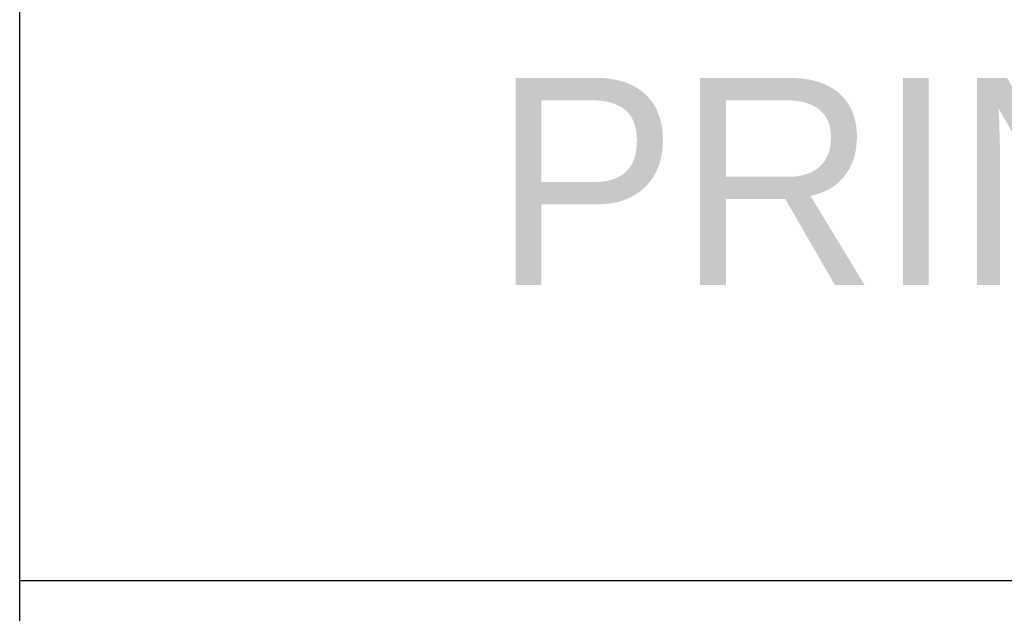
# Model space of a CAD drawing. Extents: x -490 to 1189, y 0 to 841.
# Tile 16 of 28: x 1004 to 1021, y 36 to 46. Entities that reach past the tile are written whole.
import ezdxf

# ---------------------------------------------------------------- set-up
doc = ezdxf.new("R2010")
doc.units = 0
doc.layers.get('0').update_dxf_attribs({"linetype": 'CONTINUOUS'})
doc.layers.add('BL$4----', color=7, linetype='CONTINUOUS')
doc.styles.add('BURO-025', font='BUROFONT.shx', dxfattribs={"height": 2.5})
doc.styles.add('BURO-035', font='BUROFONT.shx', dxfattribs={"height": 3.5})
doc.styles.add('BURO-050', font='BUROFONT.shx', dxfattribs={"height": 5})

# ---------------------------------------------------------------- blocks, each defined once
blk = doc.blocks.new('KUIJPERSKLEUR')
at = {"color": 1}
for p, q in [((-185, 10), (-185, 73)), ((-185, 37), (-10, 37))]:
    blk.add_line(p, q, dxfattribs=at)
at = {"color": 150, "style": 'BURO-025'}
for tag, p in [('TKSCHAAL', (-167, 67)), ('TKBLADNR', (-124, 67)), ('TKDATCREAT', (-81, 67)), ('TKDATA', (-30, 67)), ('TKINIT', (-30, 58)), ('PRPRLEID', (-30, 49)), ('PRGRLEID', (-30, 40))]:
    blk.add_attdef(tag, p, '', height=2.5, dxfattribs=at)
at = {"color": 3, "style": 'BURO-035'}
for tag, p in [('PROMSCHR', (-177, 55)), ('TK1OMSCHR', (-177, 42))]:
    blk.add_attdef(tag, p, '', height=3.5, dxfattribs=at)
at = {"color": 1, "style": 'BURO-025'}
blk.add_attdef('TKFILE', (-4, 40), '', height=2.5, rotation=90, dxfattribs=at)
blk.add_attdef('PRNAAM', (-30, 31.5), '', height=2.5, dxfattribs=at)
at = {"color": 4, "style": 'BURO-050'}
blk.add_attdef('TKTEKNR', (-48, 19), '', height=5, dxfattribs=at)

msp = doc.modelspace()

# ---------------------------------------------------------------- block references
at = {"layer": 'BL$4----'}
ref = msp.add_blockref('KUIJPERSKLEUR', (1189, 0), dxfattribs=at)
ref.add_attrib('TK1OMSCHR', 'PRINCIPE SCHEMA VENTILATIE+KOELING DEEL B', (1012, 42), dxfattribs={"layer": '0', "color": 3, "height": 3.5, "style": 'BURO-035'})

doc.saveas('drawing.dxf')
